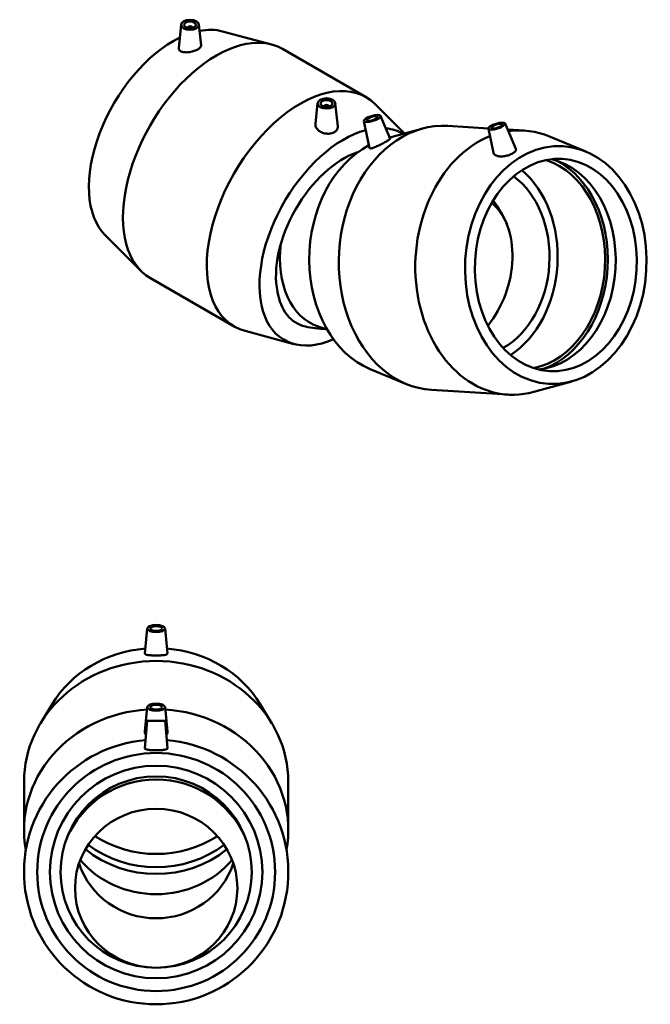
# Model space of a CAD drawing. Header units: millimetres. Extents: x -119 to 1637, y -786 to 1140.
# Tile 7 of 7: x 1103 to 1637, y 307 to 1140. Entities that reach past the tile are written whole.
import ezdxf

# ---------------------------------------------------------------- set-up
doc = ezdxf.new("R2010")
doc.units = ezdxf.units.MM
doc.layers.add('Visible (ANSI)', color=7, linetype='Continuous', lineweight=50)

msp = doc.modelspace()

# ---------------------------------------------------------------- linework, layer by layer
at = {"layer": 'Visible (ANSI)'}
for p, q in [((1239.634, 1136.179), (1237.49, 1116.183)), ((1254.606, 1136.179), (1256.5, 1118.514)), ((1245.12, 1133.461), (1245.12, 1133.274)), ((1249.12, 1133.461), (1249.12, 1133.274)), ((1274.675, 1130.356), (1316.112, 1119.267)), ((1325.328, 1115.473), (1396.321, 1074.591)), ((1355.26, 1069.595), (1353.386, 1052.113)), ((1370.232, 1069.595), (1372.365, 1049.703)), ((1428.96, 1043.887), (1404.229, 1068.524)), ((1360.746, 1066.69), (1360.746, 1066.876)), ((1364.746, 1066.69), (1364.746, 1066.876)), ((1408.598, 1058.856), (1416.715, 1039.471)), ((1394.297, 1054.349), (1399.267, 1031.49)), ((1514.227, 1052.403), (1523.238, 1030.884)), ((1416.332, 1040.387), (1443.65, 1047.958)), ((1465.495, 1050.295), (1499.926, 1048.191)), ((1499.926, 1047.896), (1504.37, 1027.459)), ((1516.413, 1047.184), (1530.351, 1046.333)), ((1582.517, 1028.62), (1551.749, 1041.354)), ((1175.248, 957.699), (1205.637, 927.426)), ((1213.545, 921.359), (1284.538, 880.476)), ((1335.192, 865.593), (1293.755, 876.683)), ((1363.231, 877.954), (1355.561, 880.485)), ((1399.669, 844.424), (1430.437, 831.691)), ((1570.626, 833.98), (1538.537, 825.086)), ((1451.835, 826.712), (1516.691, 822.749)), ((1210.896, 624.782), (1208.859, 603.519)), ((1225.885, 624.782), (1227.923, 603.519)), ((1130.171, 560.59), (1120.368, 544.39)), ((1306.611, 560.59), (1316.413, 544.39)), ((1210.896, 558.272), (1208.873, 537.157)), ((1225.885, 558.272), (1227.909, 537.157)), ((1210.891, 546.515), (1208.858, 523.285)), ((1210.891, 546.515), (1225.891, 546.515)), ((1225.891, 546.515), (1227.923, 523.285)), ((1106.391, 454.056), (1106.391, 494.893)), ((1330.391, 454.056), (1330.391, 494.893))]:
    msp.add_line(p, q, dxfattribs=at)
for radius in [100.8, 90, 81]:
    msp.add_circle((1218.391, 418.515), radius, dxfattribs=at)
for centre, radius, start, end in [((1439.061, 935.939), 82.601, 22.270883, 38.244234), ((1363.213, 960.976), 82.601, 257.129679, 269.105256), ((1218.391, 418.515), 112, 94.573694, 85.426306), ((1218.391, 414.31), 82.601, 23.741794, 156.258206)]:
    msp.add_arc(centre, radius, start, end, dxfattribs=at)
for centre, major_axis, ratio in [((1247.12, 1135.913), (-7.5, 0), 0.5758617), ((1247.12, 1135.913), (-5, 0), 0.5758617), ((1362.746, 1069.329), (-7.5, 0), 0.5758617), ((1362.746, 1069.329), (-5, 0), 0.5758617), ((1401.465, 1056.547), (-7.153, -2.255), 0.2909442), ((1401.465, 1056.547), (-4.769, -1.503), 0.2909442), ((1507.094, 1050.094), (-7.153, -2.255), 0.2909442), ((1507.094, 1050.094), (-4.769, -1.503), 0.2909442), ((1557.112, 932.489), (-6.147, -100.612), 0.7623384), ((1557.112, 932.489), (-5.488, -89.833), 0.7623384), ((1218.391, 624.663), (7.5, 0), 0.4067366), ((1218.391, 624.663), (5, 0), 0.4067366), ((1218.391, 558.154), (7.5, 0), 0.4067366), ((1218.391, 558.154), (5, 0), 0.4067366), ((1218.391, 404.804), (68.793, 0), 0.9781476)]:
    msp.add_ellipse(centre, major_axis=major_axis, ratio=ratio, dxfattribs=at)
for centre, major_axis, ratio, start_param, end_param in [((1247.12, 1133.461), (-2, 0), 0.5758617, 2.9729035, 6.4518745), ((1269.436, 1018.416), (55.892, 97.057), 0.5780931, 0, 3.1415927), ((1232.667, 1039.59), (50.302, 87.352), 0.5780931, 0.1531926, 0.4619806), ((1232.667, 1039.59), (-50.302, -87.352), 0.5780931, 3.8439507, 6.1299927), ((1340.43, 977.534), (55.892, 97.057), 0.5780931, 6.1299927, 9.5779706), ((1362.746, 1066.876), (-2, 0), 0.5758617, 2.9729035, 6.4518745), ((1458.665, 938.503), (6.83, 111.792), 0.7623384, 0, 3.1415927), ((1377.199, 956.359), (-50.302, -87.352), 0.5780931, 3.65861, 6.9465794), ((1377.199, 956.359), (50.302, 87.352), 0.5780931, 6.2779109, 6.5396497), ((1523.521, 934.541), (6.83, 111.792), 0.7623384, 6.026671, 6.4394933), ((1425.075, 940.556), (-6.147, -100.612), 0.7623384, 3.5710704, 6.026671), ((1523.521, 934.541), (6.83, 111.792), 0.7623384, 0.3428879, 3.3981069), ((1377.199, 956.359), (-40.422, -70.193), 0.5780931, 3.7148282, 5.713317), ((1530.239, 934.131), (-5.488, -89.833), 0.7623384, 0.1974803, 2.9441124), ((1539.197, 933.583), (-5.488, -89.833), 0.7623384, 0.1311753, 3.0104173), ((1530.239, 934.131), (-5.668, -92.774), 0.7623384, 0.3149144, 2.8266782), ((1489.93, 936.593), (5.488, 89.833), 0.7623384, 3.6542537, 5.7705242), ((1489.93, 936.593), (4.939, 80.849), 0.7623384, 3.5942951, 5.8304829), ((1470.685, 925.499), (21.564, 65.326), 0.6851888, 4.2088302, 6.030725), ((1380.273, 955.345), (-24.712, -74.859), 0.6851888, 4.99602, 6.2831853), ((1377.199, 952.922), (-40.021, -69.498), 0.5780931, 5.6621051, 6.4588223), ((1218.391, 621.923), (2, 0), 0.4067366, 1.1322677, 2.009325), ((1218.391, 516.043), (100.8, 0), 0.9135455, 1.6614627, 2.6366448), ((1218.391, 516.043), (100.8, 0), 0.9135455, 0.5049478, 1.48013), ((1218.391, 494.893), (-112, 0), 0.9135455, 3.1415927, 6.2831853), ((1218.391, 454.056), (-112, 0), 0.9135455, 4.7811888, 6.4497915), ((1218.391, 555.413), (-2, 0), 0.4067366, 4.2738603, 5.1509177), ((1218.391, 454.056), (112, 0), 0.9135455, 6.1165791, 7.7851818), ((1218.391, 516.043), (-90, 0), 0.9135455, 0.9553906, 2.1862021), ((1218.391, 499.123), (-90, 0), 0.9135455, 0.8417651, 2.2998275), ((1218.391, 504.763), (-90, 0), 0.9135455, 0.8762538, 2.2653388), ((1218.391, 446.617), (-68.793, 0), 0.9781476, 0.3159184, 2.8256743), ((1218.391, 473.742), (-81, 0), 0.9135455, 0.6538191, 2.4877735)]:
    msp.add_ellipse(centre, major_axis=major_axis, ratio=ratio, start_param=start_param, end_param=end_param, dxfattribs=at)
for points, knots in [([(1256.499, 1118.514), (1256.506, 1118.459), (1256.509, 1118.404), (1256.511, 1117.857), (1256.277, 1117.298), (1255.305, 1116.178), (1254.567, 1115.615), (1252.852, 1114.628), (1251.768, 1114.141), (1249.407, 1113.342), (1248.13, 1113.03), (1245.716, 1112.643), (1244.42, 1112.547), (1242.045, 1112.641), (1240.967, 1112.831), (1240.121, 1113.124)], [3.5605148, 3.5605148, 3.5605148, 3.5605148, 3.6009844, 3.6009844, 3.9647231, 3.9647231, 4.3284619, 4.3284619, 4.6922006, 4.6922006, 5.0559393, 5.0559393, 5.4302472, 5.4302472, 5.804555, 5.804555, 5.804555, 5.804555]), ([(1240.121, 1113.124), (1239.312, 1113.404), (1238.609, 1113.814), (1237.685, 1114.816), (1237.464, 1115.407), (1237.479, 1116.053), (1237.484, 1116.118), (1237.491, 1116.183)], [0, 0, 0, 0, 0.35816454, 0.35816454, 0.71632908, 0.71632908, 0.75561513, 0.75561513, 0.75561513, 0.75561513]), ([(1356.264, 1046.242), (1355.385, 1046.943), (1354.624, 1047.811), (1353.612, 1049.668), (1353.359, 1050.655), (1353.357, 1051.742), (1353.367, 1051.927), (1353.387, 1052.113)], [0, 0, 0, 0, 0.37430784, 0.37430784, 0.74861567, 0.74861567, 0.82483975, 0.82483975, 0.82483975, 0.82483975]), ([(1372.363, 1049.703), (1372.383, 1049.523), (1372.392, 1049.346), (1372.375, 1048.395), (1372.128, 1047.593), (1371.153, 1046.159), (1370.425, 1045.528), (1368.752, 1044.564), (1367.695, 1044.168), (1365.381, 1043.707), (1364.124, 1043.644), (1361.76, 1043.83), (1360.495, 1044.095), (1358.167, 1044.965), (1357.105, 1045.571), (1356.264, 1046.242)], [3.5895364, 3.5895364, 3.5895364, 3.5895364, 3.6685154, 3.6685154, 4.023443, 4.023443, 4.3783706, 4.3783706, 4.7332983, 4.7332983, 5.0882259, 5.0882259, 5.4463905, 5.4463905, 5.804555, 5.804555, 5.804555, 5.804555]), ([(1416.713, 1039.47), (1416.729, 1039.434), (1416.714, 1039.386), (1416.554, 1039.166), (1416.212, 1038.899), (1415.096, 1038.168), (1414.321, 1037.702), (1412.607, 1036.715), (1411.559, 1036.131), (1409.342, 1034.943), (1408.172, 1034.34), (1406.001, 1033.278), (1404.856, 1032.751), (1402.8, 1031.908), (1401.888, 1031.592), (1401.192, 1031.411)], [3.4654368, 3.4654368, 3.4654368, 3.4654368, 3.6009844, 3.6009844, 3.9647231, 3.9647231, 4.3284619, 4.3284619, 4.6922006, 4.6922006, 5.0559393, 5.0559393, 5.4302472, 5.4302472, 5.804555, 5.804555, 5.804555, 5.804555]), ([(1401.192, 1031.411), (1400.526, 1031.238), (1399.971, 1031.166), (1399.421, 1031.263), (1399.3, 1031.356), (1399.269, 1031.491)], [0, 0, 0, 0, 0.35816454, 0.35816454, 0.59190623, 0.59190623, 0.59190623, 0.59190623]), ([(1504.371, 1027.459), (1504.475, 1026.994), (1504.727, 1026.539), (1505.646, 1025.624), (1506.414, 1025.206), (1507.294, 1024.929)], [5.14189564, 5.14189564, 5.14189564, 5.14189564, 5.43024717, 5.43024717, 5.804555, 5.804555, 5.804555, 5.804555]), ([(1507.294, 1024.929), (1508.136, 1024.663), (1509.192, 1024.493), (1511.498, 1024.429), (1512.747, 1024.534), (1515.081, 1024.932), (1516.322, 1025.249), (1518.614, 1026.046), (1519.665, 1026.526), (1521.338, 1027.489), (1522.073, 1028.038), (1523.07, 1029.134), (1523.332, 1029.683), (1523.375, 1030.41), (1523.334, 1030.65), (1523.236, 1030.883)], [0, 0, 0, 0, 0.3581645, 0.3581645, 0.7163291, 0.7163291, 1.0712567, 1.0712567, 1.4261844, 1.4261844, 1.781112, 1.781112, 2.1360396, 2.1360396, 2.3100037, 2.3100037, 2.3100037, 2.3100037]), ([(1208.859, 603.519), (1208.859, 603.519), (1208.859, 603.518), (1208.835, 603.261), (1209.059, 603.008), (1210.022, 602.581), (1210.761, 602.404), (1212.464, 602.145), (1213.533, 602.043), (1215.89, 601.911), (1217.178, 601.88), (1219.603, 601.88), (1220.891, 601.911), (1223.248, 602.043), (1224.317, 602.145), (1226.021, 602.404), (1226.759, 602.581), (1227.723, 603.008), (1227.947, 603.261), (1227.923, 603.518)], [2.8517143, 2.8517143, 2.8517143, 2.8517143, 2.8523687, 2.8523687, 3.2266765, 3.2266765, 3.6009844, 3.6009844, 3.9647231, 3.9647231, 4.3284619, 4.3284619, 4.6922006, 4.6922006, 5.0559393, 5.0559393, 5.4302472, 5.4302472, 5.804555, 5.804555, 5.804555, 5.804555]), ([(1209.829, 534.375), (1209.76, 534.455), (1209.693, 534.536), (1209.135, 535.275), (1208.881, 536.008), (1208.854, 536.857), (1208.859, 537.006), (1208.874, 537.157)], [2.44923873, 2.44923873, 2.44923873, 2.44923873, 2.49420417, 2.49420417, 2.85236871, 2.85236871, 2.92683913, 2.92683913, 2.92683913, 2.92683913]), ([(1227.923, 536.711), (1227.9, 536.008), (1227.646, 535.275), (1227.088, 534.536), (1227.022, 534.455), (1226.952, 534.375)], [0, 0, 0, 0, 0.35816454, 0.35816454, 0.40312998, 0.40312998, 0.40312998, 0.40312998]), ([(1227.923, 523.206), (1227.9, 522.955), (1227.646, 522.709), (1226.654, 522.296), (1225.916, 522.127), (1224.225, 521.88), (1223.162, 521.783), (1220.837, 521.661), (1219.574, 521.633), (1217.208, 521.633), (1215.945, 521.661), (1213.619, 521.783), (1212.557, 521.88), (1210.865, 522.127), (1210.127, 522.296), (1209.135, 522.709), (1208.881, 522.955), (1208.856, 523.231), (1208.856, 523.258), (1208.859, 523.285)], [0, 0, 0, 0, 0.3581645, 0.3581645, 0.7163291, 0.7163291, 1.0712567, 1.0712567, 1.4261844, 1.4261844, 1.781112, 1.781112, 2.1360396, 2.1360396, 2.4942042, 2.4942042, 2.8523687, 2.8523687, 2.8894982, 2.8894982, 2.8894982, 2.8894982])]:
    msp.add_open_spline(points, degree=3, knots=knots, dxfattribs=at)
for points in [[(1227.923, 603.518), (1227.923, 603.518), (1227.923, 603.519), (1227.923, 603.519)], [(1227.908, 537.157), (1227.923, 537.006), (1227.928, 536.857), (1227.923, 536.711)], [(1227.923, 523.285), (1227.925, 523.258), (1227.925, 523.231), (1227.923, 523.206)]]:
    msp.add_open_spline(points, degree=3, dxfattribs=at)

doc.saveas('drawing.dxf')
